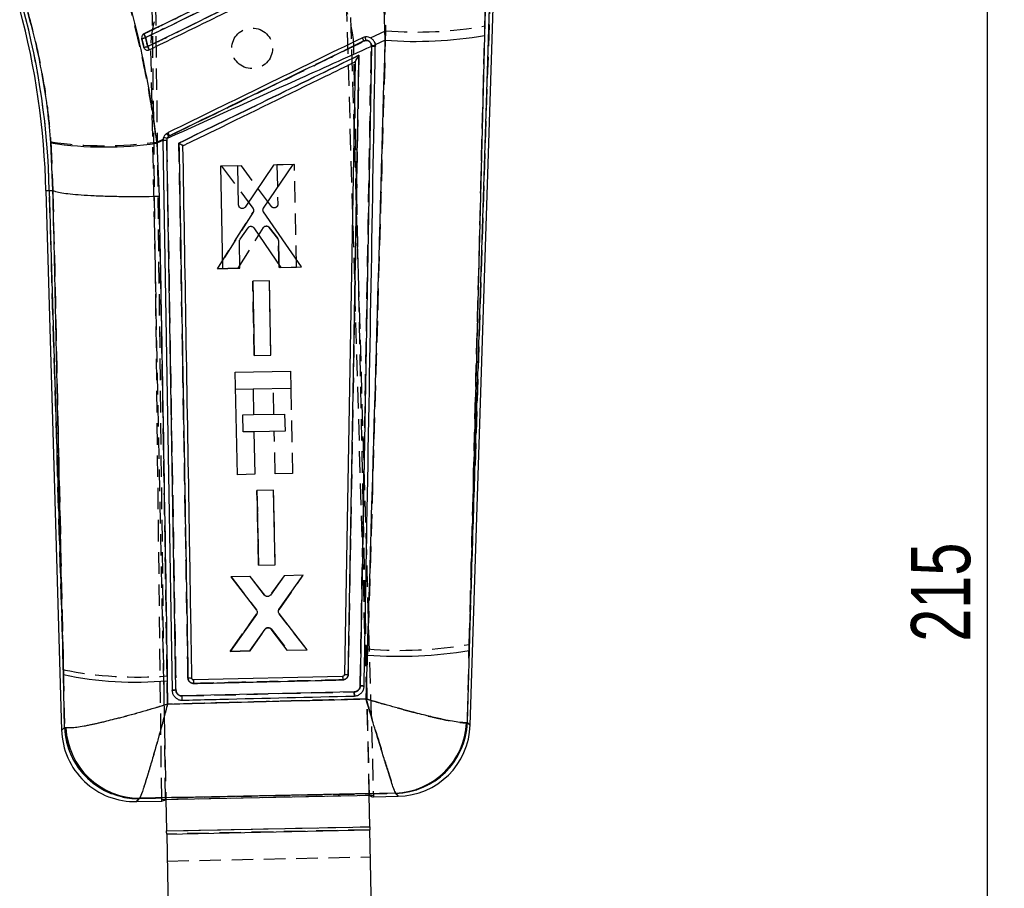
# Model space of a CAD drawing. Extents: x 42 to 497, y 26 to 378.
# Tile 15 of 19: x 202 to 279, y 253 to 322. Entities that reach past the tile are written whole.
import ezdxf

# ---------------------------------------------------------------- set-up
doc = ezdxf.new("R2010")
doc.units = 0
doc.header["$LTSCALE"] = 1.333333
doc.linetypes.add('HIDDEN', pattern=[1.905, 1.27, -0.635])
doc.layers.get('0').update_dxf_attribs({"linetype": 'CONTINUOUS'})
doc.layers.add('FORMATO', color=179, linetype='CONTINUOUS')
doc.styles.add('SLDTEXTSTYLE0', font='TXT', dxfattribs={"width": 0.75})
doc.dimstyles.new('SLDDIMSTYLE0', dxfattribs={"dimtxt": 4.666667, "dimasz": 4.402667, "dimexe": 0, "dimexo": 0.0625, "dimgap": 1.166667, "dimtad": 1, "dimdec": 0, "dimrnd": 1e-09, "dimzin": 12, "dimtxsty": 'SLDTEXTSTYLE0', "dimsah": 1, "dimcen": 0.09, "dimazin": 3, "dimtfac": 1, "dimtdec": 0, "dimtofl": 0, "dimtmove": 0, "dimatfit": 3, "dimtolj": 1, "dimtzin": 12})

# ---------------------------------------------------------------- blocks, each defined once
blk = doc.blocks.new('_D_1')
at = {"layer": 'FORMATO'}
for p, q in [((219.685, 360.949), (279.158, 360.949)), ((277.824, 145.941), (277.824, 360.949)), ((265.867, 145.941), (279.158, 145.941))]:
    blk.add_line(p, q, dxfattribs=at)
for points in [[(277.824, 360.949), (277.147, 356.547), (278.502, 356.547)], [(277.824, 145.941), (278.502, 150.343), (277.147, 150.343)]]:
    blk.add_solid(points, dxfattribs=at)
at = {"layer": 'FORMATO', "insert": (271.809, 272.536), "char_height": 4.6667, "attachment_point": 1, "rotation": 90, "style": 'SLDTEXTSTYLE0'}
blk.add_mtext('215', dxfattribs=at)

msp = doc.modelspace()

# ---------------------------------------------------------------- linework, layer by layer
at = {"color": 7, "linetype": 'HIDDEN'}
for p, q in [((213.103177, 260.123851), (212.015717, 349.856091)), ((212.805232, 260.11773), (211.747207, 349.67613)), ((229.178711, 260.45409), (226.944499, 337.576849)), ((227.237555, 336.945517), (229.476656, 260.460211)), ((230.319748, 323.632469), (230.435463, 320.659755)), ((238.662641, 323.682068), (237.028094, 272.330819)), ((238.250181, 321.037618), (238.322404, 323.689839)), ((229.261112, 320.087997), (230.435463, 320.659755)), ((228.858827, 319.892136), (228.730843, 319.853989)), ((211.429261, 319.277761), (211.395037, 319.364084)), ((211.930983, 319.108529), (213.142677, 260.124663)), ((229.139301, 260.453278), (227.927608, 319.437144)), ((204.072837, 311.89627), (204.239771, 308.087406)), ((212.420516, 311.889058), (212.917414, 312.131023)), ((213.426229, 312.386704), (213.361327, 312.347179)), ((219.079981, 310.027962), (217.513066, 309.995932)), ((217.513066, 309.995932), (219.989997, 306.680402)), ((221.444907, 306.81627), (219.079981, 310.027962)), ((223.253444, 310.113279), (221.880406, 310.085213)), ((221.880406, 310.085213), (221.944336, 306.986337)), ((223.419979, 302.044755), (223.253444, 310.113279)), ((205.057536, 270.333094), (203.952492, 308.080246)), ((204.239771, 308.087406), (204.240304, 308.087161)), ((220.002299, 306.368118), (217.193255, 301.917387)), ((217.193255, 301.917387), (220.002299, 306.368118)), ((218.823569, 301.950736), (220.819349, 305.152034)), ((221.275982, 305.173842), (221.947072, 304.2922)), ((221.947072, 304.2922), (221.275982, 305.173842)), ((222.003227, 304.131193), (222.046837, 302.016666)), ((222.046837, 302.016666), (222.003227, 304.131193)), ((217.193255, 301.917387), (218.823569, 301.950736)), ((218.823569, 301.950736), (217.193255, 301.917387)), ((222.046837, 302.016666), (223.419979, 302.044755)), ((221.28344, 300.970224), (219.970675, 300.943387)), ((219.970675, 300.943387), (220.091667, 295.076078)), ((220.091667, 295.076078), (219.970675, 300.943387)), ((221.404514, 295.102937), (221.28344, 300.970224)), ((220.091667, 295.076078), (221.404514, 295.102937)), ((220.002948, 292.43291), (218.631022, 292.404724)), ((221.641302, 290.456725), (221.600032, 292.465715)), ((222.973172, 292.493885), (223.110987, 285.785196)), ((219.19773, 290.406531), (220.044617, 290.423928)), ((219.225314, 289.063742), (219.19773, 290.406531)), ((220.07221, 289.081139), (219.225314, 289.063742)), ((221.737849, 285.756988), (221.668886, 289.113944)), ((223.110987, 285.785196), (221.737849, 285.756988)), ((221.622333, 284.47373), (220.309569, 284.446886)), ((220.309569, 284.446886), (220.430533, 278.579494)), ((220.430533, 278.579494), (220.309569, 284.446886)), ((221.743392, 278.606361), (221.622333, 284.47373)), ((220.430533, 278.579494), (221.743392, 278.606361)), ((219.751569, 277.684083), (218.275449, 277.653893)), ((218.275449, 277.653893), (220.277578, 275.047874)), ((220.906597, 276.203288), (219.751569, 277.684083)), ((222.442163, 277.739113), (221.350063, 276.213569)), ((222.048218, 275.053358), (223.949226, 277.769936)), ((223.949226, 277.769936), (222.442163, 277.739113)), ((220.283216, 274.719922), (218.185466, 271.782128)), ((218.185466, 271.782128), (220.283216, 274.719922)), ((224.250316, 271.906225), (222.056559, 274.725435)), ((219.781909, 271.814791), (220.984828, 273.533931)), ((221.432287, 273.543862), (222.714551, 271.874798)), ((236.87637, 266.176896), (237.028094, 272.330819)), ((218.185466, 271.782128), (219.781909, 271.814791)), ((219.781909, 271.814791), (218.185466, 271.782128)), ((222.714551, 271.874798), (224.250316, 271.906225)), ((229.022493, 271.970412), (228.900219, 268.039582)), ((205.057536, 270.333094), (205.152095, 265.781781)), ((213.265738, 267.620893), (213.234313, 269.851995)), ((214.421435, 268.267916), (227.969687, 268.592411)), ((236.87637, 266.176896), (236.811498, 266.160847)), ((205.258753, 265.75228), (205.152095, 265.781781)), ((231.212442, 260.608492), (231.230668, 260.594522)), ((211.034687, 260.185117), (211.064691, 260.206802)), ((213.142725, 260.122293), (229.13935, 260.450909)), ((213.193603, 257.645627), (229.190228, 257.974243)), ((229.195362, 257.724298), (213.198737, 257.395683)), ((213.242382, 255.271131), (229.239007, 255.599746))]:
    msp.add_line(p, q, dxfattribs=at)
at = {"color": 7, "linetype": 'CONTINUOUS'}
for p, q in [((230.404323, 319.909779), (230.269542, 323.759517)), ((237.012822, 271.851038), (238.662641, 323.682068)), ((237.09696, 265.971849), (238.933719, 323.675809)), ((238.321629, 323.689906), (238.226793, 320.290452)), ((238.226793, 320.290452), (237.012822, 271.851038)), ((229.315244, 319.481922), (229.314012, 319.419091)), ((230.404323, 319.909779), (229.623337, 319.558313)), ((229.62925, 319.453804), (229.623337, 319.558313)), ((229.628152, 319.390667), (229.62925, 319.453804)), ((211.395022, 319.364106), (211.419476, 319.295784)), ((229.314012, 319.419091), (228.439149, 269.064957)), ((228.035565, 318.214735), (227.189786, 269.948615)), ((228.035565, 318.214735), (228.035583, 318.2158)), ((204.243094, 308.087488), (204.081863, 311.821027)), ((212.904887, 312.019458), (212.4244, 311.802311)), ((212.4244, 311.802311), (212.598123, 307.600004)), ((212.904887, 312.019458), (212.904608, 311.984261)), ((212.904608, 311.984261), (213.626446, 268.709997)), ((213.198567, 312.015129), (213.224029, 312.163664)), ((213.927882, 268.741837), (213.198567, 312.015129)), ((218.800463, 310.021942), (217.427433, 309.993593)), ((217.427433, 309.993593), (217.592398, 301.925039)), ((218.863853, 306.92306), (218.800463, 310.021942)), ((221.600879, 310.079751), (219.369848, 306.773646)), ((220.829109, 306.697642), (223.167787, 310.112102)), ((223.167787, 310.112102), (221.600879, 310.079751)), ((203.681432, 308.073496), (203.952492, 308.080246)), ((203.681432, 308.073496), (204.925914, 265.563322)), ((203.952492, 308.080246), (204.243094, 308.087488)), ((203.952492, 308.080246), (205.068726, 269.950738)), ((204.243627, 308.087243), (204.243094, 308.087488)), ((223.8191, 302.053494), (220.829642, 306.385113)), ((218.971763, 304.231083), (219.606079, 305.13954)), ((220.063221, 305.1365), (222.188791, 302.019862)), ((218.965536, 301.953366), (218.922267, 304.0679)), ((217.592398, 301.925039), (218.965536, 301.953366)), ((222.188791, 302.019862), (223.8191, 302.053494)), ((221.28398, 300.970366), (219.971221, 300.943268)), ((219.971221, 300.943268), (220.091209, 295.075958)), ((221.404052, 295.103034), (221.28398, 300.970366)), ((220.091209, 295.075958), (221.404052, 295.103034)), ((218.603086, 293.764604), (222.945236, 293.853802)), ((218.768839, 285.695998), (218.603086, 293.764604)), ((222.945236, 293.853802), (222.973172, 292.493922)), ((222.973172, 292.493922), (220.004162, 292.432932)), ((220.004162, 292.432932), (220.045433, 290.423943)), ((220.045433, 290.423943), (222.489005, 290.474137)), ((222.489005, 290.474137), (222.516589, 289.131356)), ((222.516589, 289.131356), (220.073017, 289.081162)), ((220.073017, 289.081162), (220.141977, 285.724206)), ((220.141977, 285.724206), (218.768839, 285.695998)), ((221.622857, 284.473864), (220.310096, 284.446774)), ((220.310096, 284.446774), (220.430104, 278.579382)), ((221.742958, 278.606457), (221.622857, 284.473864)), ((220.430104, 278.579382), (221.742958, 278.606457)), ((219.767537, 277.684172), (218.26048, 277.653074)), ((218.26048, 277.653074), (220.27145, 275.016865)), ((220.921368, 276.204763), (219.767537, 277.684172)), ((222.458123, 277.739687), (221.36488, 276.212705)), ((222.040819, 275.084099), (223.934236, 277.770137)), ((223.934236, 277.770137), (222.458123, 277.739687)), ((220.276581, 274.688875), (218.200457, 271.781942)), ((224.265285, 271.907022), (222.048655, 274.756191)), ((219.736217, 271.813614), (220.948853, 273.533938)), ((221.396342, 273.54238), (222.668849, 271.874098)), ((218.200457, 271.781942), (219.736217, 271.813614)), ((222.668849, 271.874098), (224.265285, 271.907022)), ((228.896815, 268.040279), (229.003694, 271.488583)), ((237.012822, 271.851038), (236.873277, 266.179772)), ((205.155138, 265.78472), (205.068726, 269.950738)), ((227.189783, 269.948615), (227.189794, 269.949099)), ((213.241393, 269.468641), (213.267509, 267.623426)), ((215.184726, 269.646426), (215.182888, 269.666364)), ((227.055797, 269.815018), (215.322653, 269.531084)), ((213.626454, 268.709672), (213.628119, 268.670691)), ((227.969432, 268.592486), (214.421109, 268.267931)), ((236.873277, 266.179772), (236.807681, 266.163634)), ((205.155138, 265.78472), (205.262095, 265.755357)), ((231.227828, 260.597648), (231.209398, 260.611782)), ((210.827761, 259.948341), (212.808136, 259.989021)), ((211.067559, 260.210106), (211.03747, 260.188302)), ((212.805232, 260.11773), (229.476656, 260.460211)), ((213.103205, 260.121481), (213.103177, 260.123851)), ((213.103205, 260.121481), (213.142725, 260.122293)), ((213.142677, 260.124663), (213.193603, 257.645627)), ((229.190228, 257.974243), (229.139301, 260.453278)), ((229.13935, 260.450909), (229.178779, 260.451717)), ((229.178779, 260.451717), (229.178711, 260.45409)), ((229.479039, 260.331491), (231.433214, 260.371635)), ((213.193603, 257.645627), (229.190228, 257.974243)), ((213.198737, 257.395683), (229.195362, 257.724298)), ((229.481611, 243.790058), (229.195362, 257.724298)), ((213.198737, 257.395683), (213.484986, 243.461443))]:
    msp.add_line(p, q, dxfattribs=at)
at = {"color": 8, "linetype": 'CONTINUOUS', "flags": 128}
for points in [[(236.873277, 266.179772), (237.071748, 265.995284), (237.09696, 265.971849)], [(204.925914, 265.563322), (204.951737, 265.588263), (205.155138, 265.78472)], [(231.433214, 260.371635), (231.410064, 260.397108), (231.227828, 260.597648)], [(211.03747, 260.188302), (210.851385, 259.975372), (210.827761, 259.948341)]]:
    msp.add_lwpolyline(points, dxfattribs=at)
at = {"color": 7, "linetype": 'HIDDEN', "flags": 128}
for points in [[(237.09696, 265.971849), (237.07278, 265.994327), (236.87637, 266.176896)], [(205.152095, 265.781781), (204.95072, 265.587283), (204.925914, 265.563322)], [(231.230668, 260.594522), (231.411012, 260.396065), (231.433214, 260.371635)], [(210.827761, 259.948341), (210.850457, 259.97431), (211.034687, 260.185117)]]:
    msp.add_lwpolyline(points, dxfattribs=at)
at = {"color": 7, "linetype": 'CONTINUOUS', "flags": 128}
for points in [[(212.806752, 259.988995), (212.806581, 260.003568), (212.806074, 260.046484), (212.805232, 260.11773)], [(229.476656, 260.460211), (229.478741, 260.388987), (229.479997, 260.346087), (229.480423, 260.331521)], [(213.198737, 257.395683), (213.198144, 257.424531), (213.197533, 257.454326), (213.196904, 257.484944), (213.196261, 257.516248), (213.195605, 257.548103), (213.194942, 257.580379), (213.194274, 257.612934), (213.193603, 257.645627)], [(229.190228, 257.974243), (229.190899, 257.941549), (229.191568, 257.908994), (229.192231, 257.876718), (229.192886, 257.844863), (229.193528, 257.81356), (229.194157, 257.782941), (229.19477, 257.753147), (229.195362, 257.724298)]]:
    msp.add_lwpolyline(points, dxfattribs=at)
at = {"color": 7, "linetype": 'HIDDEN'}
msp.add_circle((219.929295, 319.27284), 1.6, dxfattribs=at)
for centre, radius, start, end in [((219.929295, 319.27284), 8, 1.17684969, 181.17684969), ((144.329192, 306.853934), 59.635908, 1.17827511, 15.17684969), ((232.912985, 350.419614), 29.862808, 265.24107455, 280.29543795), ((174.514038, 302.141924), 41.159572, 25.89598503, 26.34546868), ((211.165609, 321.421746), 1.356726, 272.92936025, 286.04995495), ((215.221346, 313.333907), 15.000599, 25.76333024, 26.82748623), ((231.708509, 320.312666), 2.880544, 182.83209045, 188.39460004), ((229.371726, 318.353612), 1.129949, 76.82652372, 92.88325263), ((211.243793, 321.074083), 1.716675, 275.05445386, 285.37961769), ((186.886449, 307.235772), 27.642264, 25.55096477, 26.15124232), ((210.902321, 310.592073), 3.02111, 35.51720928, 40.78359692), ((202.066986, 306.915598), 12.608148, 25.71749512, 26.97530281), ((208.272885, 342.227047), 30.620197, 262.11611656, 277.78487955), ((213.141759, 311.139104), 0.8778, 86.303441, 105.67409718), ((221.055836, 305.002129), 0.279997, 111.98105989, 147.6294645), ((221.728086, 304.125527), 0.275201, 1.17970769, 37.2753448), ((221.213409, 273.370284), 0.28112, 105.85641729, 144.40064769), ((231.626998, 303.210498), 31.348468, 265.23423748, 279.92111871), ((210.860632, 299.235797), 29.479521, 258.64707894, 274.61843586), ((237.538562, 269.854367), 10.482839, 180.21506857, 181.75057656), ((230.992536, 266.4295), 5.82516, 272.16348994, 357.35661785), ((231.070889, 266.402175), 5.809851, 271.5759137, 357.7777744), ((210.959081, 265.995545), 5.81092, 182.10819397, 270.74549988), ((211.082884, 266.037904), 5.83113, 182.80761693, 269.82123543)]:
    msp.add_arc(centre, radius, start, end, dxfattribs=at)
at = {"color": 7, "linetype": 'CONTINUOUS'}
for centre, radius, start, end in [((144.329192, 306.853934), 59.364769, 1.17783682, 15.17684969), ((144.329192, 306.853934), 59.635908, 1.17827511, 15.17684969), ((268.861507, 348.167032), 63.816733, 205.78432576, 206.07499714), ((232.783423, 351.584074), 31.763518, 265.70450038, 279.86758507), ((211.185511, 321.330875), 1.265018, 272.2385806, 286.27714479), ((216.109822, 313.76518), 14.013123, 25.73902115, 26.89339525), ((229.371855, 318.346763), 1.13657, 76.91088467, 92.85499893), ((211.273748, 320.939804), 1.580357, 274.40109272, 285.59276195), ((285.927, 355.551233), 82.556055, 205.95632795, 206.15668497), ((229.370913, 318.297809), 1.122725, 76.75467562, 92.90504922), ((203.260391, 307.497548), 11.28063, 25.68107789, 27.09060346), ((208.316772, 340.17916), 28.672603, 261.50640925, 278.23651356), ((213.141865, 311.13997), 0.876994, 86.29294048, 105.6960426), ((212.792641, 311.200792), 1.055091, 65.86652946, 81.46710626), ((231.510906, 304.756557), 33.362318, 265.69010063, 279.49224369), ((210.761948, 296.95017), 27.593153, 258.09278957, 275.15539545), ((234.287837, 269.799373), 7.232057, 179.87604822, 182.10118887), ((230.988217, 266.43329), 5.825709, 272.17583474, 357.34698425), ((231.067474, 266.40563), 5.810195, 271.5814981, 357.77219671), ((231.314389, 266.155913), 5.7855, 270.80567194, 358.47632008), ((210.708936, 265.732619), 5.7855, 181.34972509, 271.43915721), ((210.962441, 265.999075), 5.811258, 182.1139042, 270.73976689), ((211.086749, 266.041766), 5.831691, 182.81506747, 269.81146616)]:
    msp.add_arc(centre, radius, start, end, dxfattribs=at)
for centre, major_axis, start_param, end_param in [((211.966394, 331.239763), (-0.838687, 71.250791), 3.141928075, 3.201772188), ((227.393928, 331.556688), (-2.088165, 71.225123), 3.08141312, 3.141257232)]:
    msp.add_ellipse(centre, major_axis=major_axis, ratio=0.069924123, start_param=start_param, end_param=end_param, dxfattribs=at)
for points, knots in [([(228.854866, 328.923276), (228.675652, 328.835853), (227.766643, 328.392428), (223.938473, 326.524947), (218.298898, 323.773862), (213.389114, 321.378778), (211.398509, 320.407724)], [0, 0, 0, 0, 0.030799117, 0.156219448, 0.657900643, 1, 1, 1, 1]), ([(211.540075, 320.116563), (214.470351, 321.545054), (219.419943, 323.957949), (225.239364, 326.794959), (228.128522, 328.203452), (228.998381, 328.627517)], [0, 0, 0, 0, 0.503530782, 0.850524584, 1, 1, 1, 1]), ([(229.155247, 327.927789), (226.223823, 326.498689), (221.272365, 324.084803), (215.453451, 321.248098), (212.565973, 319.840474), (211.698545, 319.417609)], [0, 0, 0, 0, 0.503778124, 0.850929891, 1, 1, 1, 1]), ([(211.825354, 319.158261), (213.326385, 319.890531), (216.328447, 321.35507), (222.146645, 324.193475), (226.463805, 326.299621), (229.27994, 327.673485)], [0, 0, 0, 0, 0.2579883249, 0.5159767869, 1, 1, 1, 1]), ([(209.541593, 325.379541), (209.856194, 324.289792), (210.485401, 322.110278), (211.27156, 318.732698), (211.941365, 315.292055), (212.263386, 312.965575), (212.4244, 311.802311)], [0, 0, 0, 0, 0.24688728, 0.493777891, 0.746883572, 1, 1, 1, 1]), ([(204.081863, 311.821027), (204.006763, 312.669898), (203.856568, 314.367575), (203.467138, 316.932758), (202.962006, 319.499355), (202.516855, 321.179613), (202.294283, 322.019731)], [0, 0, 0, 0, 0.246010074, 0.492000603, 0.746003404, 1, 1, 1, 1]), ([(211.398509, 320.407724), (211.370766, 320.390854), (211.31366, 320.356129), (211.254187, 320.271846), (211.223877, 320.172806), (211.227015, 320.102104), (211.234688, 320.067873), (211.234924, 320.066823)], [0, 0, 0, 0, 0.237604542, 0.489081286, 0.740559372, 0.992041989, 1, 1, 1, 1]), ([(211.234924, 320.066823), (211.27899, 319.873392), (211.332341, 319.639206), (211.38573, 319.404884), (211.395022, 319.364106)], [0, 0, 0, 0, 0.825972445, 1, 1, 1, 1]), ([(211.698545, 319.417609), (211.676035, 319.516893), (211.623196, 319.74995), (211.570387, 319.982869), (211.540075, 320.116563)], [0, 0, 0, 0, 0.426011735, 1, 1, 1, 1]), ([(228.607422, 320.103762), (226.056759, 318.858895), (220.955434, 316.369158), (215.854075, 313.879542), (213.303395, 312.634734)], [0, 0, 0, 0, 0.499999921, 1, 1, 1, 1]), ([(213.426722, 312.386138), (215.977709, 313.630194), (221.079685, 316.118307), (226.181617, 318.606566), (228.732584, 319.850696)], [0, 0, 0, 0, 0.499999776, 1, 1, 1, 1]), ([(229.56491, 319.761364), (229.560862, 319.769903), (229.522647, 319.850517), (229.419119, 319.988873), (229.217135, 320.125387), (228.981837, 320.186055), (228.769887, 320.171231), (228.651824, 320.122202), (228.607422, 320.103762)], [0, 0, 0, 0, 0.025175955, 0.237674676, 0.449923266, 0.661600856, 0.872731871, 1, 1, 1, 1]), ([(228.732584, 319.850696), (228.777352, 319.867173), (228.865211, 319.89951), (229.006775, 319.888228), (229.13454, 319.83475), (229.23642, 319.741075), (229.304391, 319.618796), (229.311626, 319.527552), (229.315244, 319.481922)], [0, 0, 0, 0, 0.1719486, 0.337453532, 0.503121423, 0.668816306, 0.834380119, 1, 1, 1, 1]), ([(229.003694, 271.488583), (229.028792, 272.309287), (229.522386, 288.450054), (229.974858, 304.590254), (230.404323, 319.909779)], [0, 0, 0, 0, 0.050846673, 1, 1, 1, 1]), ([(229.623337, 319.558313), (229.617915, 319.590779), (229.606246, 319.660661), (229.579324, 319.726247), (229.56491, 319.761364)], [0, 0, 0, 0, 0.46457925, 1, 1, 1, 1]), ([(211.419476, 319.295784), (211.43781, 319.266648), (211.474478, 319.208373), (211.562349, 319.150206), (211.662362, 319.123196), (211.754171, 319.128908), (211.805568, 319.150102), (211.825354, 319.158261)], [0, 0, 0, 0, 0.2163392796, 0.4326917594, 0.6488897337, 0.8648362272, 1, 1, 1, 1]), ([(229.314012, 319.419091), (227.317409, 318.520173), (221.952663, 316.104834), (216.590531, 313.683714), (213.224029, 312.163664)], [0, 0, 0, 0, 0.372170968, 1, 1, 1, 1]), ([(228.338733, 318.72913), (225.930499, 317.554058), (221.206064, 315.24882), (216.481571, 312.943739), (214.165341, 311.81365)], [0, 0, 0, 0, 0.509739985, 1, 1, 1, 1]), ([(227.491644, 269.966839), (227.631844, 278.003663), (227.915403, 294.258491), (228.196578, 310.511863), (228.338733, 318.72913)], [0, 0, 0, 0, 0.494426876, 1, 1, 1, 1]), ([(228.035583, 318.2158), (228.036829, 318.220297), (228.039649, 318.230481), (228.064566, 318.278634), (228.120658, 318.377181), (228.215653, 318.534178), (228.295747, 318.661736), (228.338066, 318.728085), (228.338733, 318.72913)], [0, 0, 0, 0, 0.084205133, 0.190693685, 0.3587691, 0.662834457, 0.99468708, 1, 1, 1, 1]), ([(228.745942, 269.036641), (228.74952, 269.239019), (228.767406, 270.250914), (228.84249, 274.500834), (229.134925, 291.08409), (229.409745, 306.856175), (229.628152, 319.390667)], [0, 0, 0, 0, 0.012056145, 0.060281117, 0.253180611, 1, 1, 1, 1]), ([(214.483218, 311.600765), (214.579178, 311.647594), (215.404864, 312.050537), (219.149442, 313.877963), (223.570934, 316.035784), (227.262686, 317.837533), (228.035565, 318.214735)], [0, 0, 0, 0, 0.021241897, 0.182775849, 0.828911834, 1, 1, 1, 1]), ([(213.303395, 312.634734), (213.235166, 312.592744), (213.098713, 312.508767), (212.961948, 312.306316), (212.911325, 312.13408), (212.905885, 312.03722), (212.904887, 312.019458)], [0, 0, 0, 0, 0.3099389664, 0.6198582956, 0.930290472, 1, 1, 1, 1]), ([(213.224029, 312.163664), (213.228506, 312.174614), (213.250052, 312.227318), (213.310072, 312.314408), (213.38782, 312.362217), (213.426722, 312.386138)], [0, 0, 0, 0, 0.115848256, 0.557604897, 1, 1, 1, 1]), ([(214.165341, 311.81365), (214.16639, 311.81301), (214.173347, 311.808759), (214.215848, 311.782799), (214.28825, 311.737563), (214.373114, 311.682533), (214.434594, 311.640653), (214.473642, 311.611839), (214.480166, 311.604294), (214.483218, 311.600765)], [0, 0, 0, 0, 0.007098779, 0.047100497, 0.287224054, 0.494908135, 0.676268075, 0.848549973, 1, 1, 1, 1]), ([(214.165341, 311.81365), (214.284774, 304.750945), (214.522248, 290.707731), (214.758042, 276.666602), (214.875249, 269.687129)], [0, 0, 0, 0, 0.502926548, 1, 1, 1, 1]), ([(215.182888, 269.666364), (215.180939, 269.784195), (215.165618, 270.710839), (215.096746, 274.872787), (214.866918, 288.732269), (214.647922, 301.784425), (214.483218, 311.600765)], [0, 0, 0, 0, 0.008430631, 0.066300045, 0.297777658, 1, 1, 1, 1]), ([(212.598123, 307.600004), (212.530782, 307.59868), (212.084952, 307.589911), (211.18135, 307.579001), (209.91543, 307.580771), (208.64076, 307.602562), (207.4729, 307.644277), (206.440399, 307.703998), (205.577322, 307.78067), (204.906488, 307.871625), (204.433902, 307.97428), (204.307052, 308.049588), (204.243627, 308.087243)], [0, 0, 0, 0, 0.016456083, 0.108947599, 0.220330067, 0.331712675, 0.44309429, 0.554475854, 0.665856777, 0.77723785, 0.888618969, 1, 1, 1, 1]), ([(205.068726, 269.950738), (204.939499, 275.950914), (204.665741, 288.661876), (204.38948, 301.375207), (204.243627, 308.087243)], [0, 0, 0, 0, 0.472047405, 1, 1, 1, 1]), ([(212.598123, 307.600004), (212.721459, 300.895606), (212.955299, 288.184281), (213.149582, 275.47473), (213.241393, 269.468641)], [0, 0, 0, 0, 0.527435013, 1, 1, 1, 1]), ([(219.069543, 306.661343), (219.040231, 306.672295), (218.981614, 306.694196), (218.914314, 306.761569), (218.87246, 306.840717), (218.866532, 306.897427), (218.863853, 306.92306)], [0, 0, 0, 0, 0.2609646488, 0.5218820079, 0.7838956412, 1, 1, 1, 1]), ([(219.369848, 306.773646), (219.349876, 306.74958), (219.30993, 306.701445), (219.224232, 306.659885), (219.140753, 306.647258), (219.089955, 306.657305), (219.069543, 306.661343)], [0, 0, 0, 0, 0.272823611, 0.545685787, 0.817442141, 1, 1, 1, 1]), ([(220.829642, 306.385113), (220.814506, 306.412541), (220.784235, 306.467396), (220.777031, 306.562655), (220.795268, 306.641498), (220.82025, 306.682944), (220.829109, 306.697642)], [0, 0, 0, 0, 0.281512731, 0.563014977, 0.845032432, 1, 1, 1, 1]), ([(219.606079, 305.13954), (219.62682, 305.163353), (219.668305, 305.210983), (219.755777, 305.250835), (219.845824, 305.26241), (219.901633, 305.247539), (219.927144, 305.240741)], [0, 0, 0, 0, 0.260745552, 0.521533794, 0.781297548, 1, 1, 1, 1]), ([(219.927144, 305.240741), (219.956151, 305.227443), (220.009623, 305.202931), (220.046397, 305.157358), (220.063223, 305.136507)], [0, 0, 0, 0, 0.542466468, 1, 1, 1, 1]), ([(218.922267, 304.0679), (218.924349, 304.09917), (218.928234, 304.157497), (218.957969, 304.207764), (218.971763, 304.231083)], [0, 0, 0, 0, 0.536111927, 1, 1, 1, 1]), ([(221.09806, 276.102168), (221.067328, 276.110107), (221.005869, 276.125985), (220.949807, 276.170731), (220.925525, 276.199788), (220.921368, 276.204763)], [0, 0, 0, 0, 0.453228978, 0.906390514, 1, 1, 1, 1]), ([(221.364876, 276.212705), (221.34353, 276.189264), (221.30042, 276.141924), (221.210716, 276.103317), (221.140514, 276.096776), (221.10366, 276.101457), (221.09806, 276.102168)], [0, 0, 0, 0, 0.312391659, 0.630866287, 0.943914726, 1, 1, 1, 1]), ([(220.271448, 275.016857), (220.287887, 274.990156), (220.320766, 274.936754), (220.33247, 274.84196), (220.317065, 274.7559), (220.288725, 274.708978), (220.276583, 274.688875)], [0, 0, 0, 0, 0.266360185, 0.532716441, 0.799798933, 1, 1, 1, 1]), ([(222.048655, 274.756191), (222.031992, 274.782655), (221.998667, 274.83558), (221.986041, 274.929993), (222.000575, 275.016337), (222.028678, 275.063654), (222.040821, 275.084099)], [0, 0, 0, 0, 0.265557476, 0.531082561, 0.797385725, 1, 1, 1, 1]), ([(220.948853, 273.533938), (220.969704, 273.557682), (221.011411, 273.605175), (221.099215, 273.644764), (221.178567, 273.654285), (221.224811, 273.645711), (221.240314, 273.642836)], [0, 0, 0, 0, 0.285858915, 0.571776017, 0.856440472, 1, 1, 1, 1]), ([(221.240314, 273.642836), (221.270659, 273.632678), (221.331241, 273.6124), (221.374668, 273.565692), (221.396342, 273.54238)], [0, 0, 0, 0, 0.5009016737, 1, 1, 1, 1]), ([(227.189786, 269.948615), (227.187939, 269.933533), (227.184217, 269.903133), (227.159914, 269.862838), (227.124492, 269.832491), (227.087448, 269.817576), (227.06393, 269.815675), (227.055797, 269.815018)], [0, 0, 0, 0, 0.217750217, 0.438921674, 0.660437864, 0.882575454, 1, 1, 1, 1]), ([(227.060642, 269.534213), (227.112283, 269.540783), (227.211695, 269.553429), (227.341554, 269.633778), (227.437409, 269.746901), (227.484317, 269.865871), (227.48977, 269.941017), (227.491644, 269.966839)], [0, 0, 0, 0, 0.2299569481, 0.4426879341, 0.6633930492, 0.8843356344, 1, 1, 1, 1]), ([(227.189794, 269.949099), (227.194375, 269.95204), (227.203536, 269.957922), (227.273237, 269.96432), (227.372857, 269.967904), (227.452049, 269.967194), (227.491644, 269.966839)], [0, 0, 0, 0, 0.249998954, 0.500000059, 0.749999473, 1, 1, 1, 1]), ([(214.875249, 269.687129), (214.915414, 269.687453), (214.995744, 269.6881), (215.097496, 269.683738), (215.168035, 269.676288), (215.17799, 269.669636), (215.182888, 269.666364)], [0, 0, 0, 0, 0.251989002, 0.503979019, 0.755967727, 1, 1, 1, 1]), ([(214.875249, 269.687129), (214.87781, 269.65595), (214.884436, 269.575264), (214.938069, 269.452752), (215.039256, 269.341537), (215.174025, 269.26564), (215.275435, 269.257316), (215.326945, 269.253088)], [0, 0, 0, 0, 0.135293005, 0.350110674, 0.564591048, 0.778841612, 1, 1, 1, 1]), ([(215.322653, 269.531099), (215.307003, 269.5325), (215.275701, 269.535303), (215.233893, 269.558843), (215.20215, 269.593687), (215.1886, 269.625585), (215.185253, 269.643594), (215.184726, 269.646426)], [0, 0, 0, 0, 0.2392492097, 0.4785229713, 0.717383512, 0.9555548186, 1, 1, 1, 1]), ([(215.326945, 269.253088), (215.326104, 269.290268), (215.324423, 269.364629), (215.322791, 269.455707), (215.32204, 269.518837), (215.322449, 269.527002), (215.322653, 269.531084)], [0, 0, 0, 0, 0.2499988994, 0.5000025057, 0.7499987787, 1, 1, 1, 1]), ([(215.326945, 269.253088), (215.52988, 269.257946), (216.544557, 269.282234), (220.455774, 269.375881), (224.164083, 269.464777), (227.060642, 269.534213)], [0, 0, 0, 0, 0.051885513, 0.259427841, 1, 1, 1, 1]), ([(228.439156, 269.064957), (228.436018, 269.028712), (228.428216, 268.93859), (228.366896, 268.803933), (228.255073, 268.684332), (228.11585, 268.608733), (228.01567, 268.597609), (227.969432, 268.592475)], [0, 0, 0, 0, 0.148694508, 0.369715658, 0.590402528, 0.810949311, 1, 1, 1, 1]), ([(228.745945, 269.036365), (228.741175, 269.039425), (228.731488, 269.045639), (228.661197, 269.054638), (228.559638, 269.061983), (228.479322, 269.064202), (228.439164, 269.065311)], [0, 0, 0, 0, 0.244327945, 0.496218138, 0.748109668, 1, 1, 1, 1]), ([(213.927878, 268.742127), (213.888247, 268.740967), (213.808983, 268.738647), (213.709391, 268.73059), (213.639859, 268.720455), (213.630922, 268.713289), (213.626454, 268.709706)], [0, 0, 0, 0, 0.2499994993, 0.5000014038, 0.7500010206, 1, 1, 1, 1]), ([(213.628119, 268.670691), (213.642805, 268.582984), (213.672177, 268.407576), (213.824002, 268.181557), (214.035965, 268.01763), (214.251634, 267.943525), (214.385717, 267.939491), (214.431426, 267.938116)], [0, 0, 0, 0, 0.221585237, 0.44315539, 0.664557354, 0.88564876, 1, 1, 1, 1]), ([(214.421109, 268.267939), (214.383523, 268.269778), (214.29158, 268.274278), (214.153158, 268.331947), (214.029252, 268.440521), (213.945878, 268.583228), (213.933793, 268.68975), (213.927884, 268.741837)], [0, 0, 0, 0, 0.14830707, 0.362794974, 0.5777571, 0.79353544, 1, 1, 1, 1]), ([(227.980015, 268.265689), (227.979876, 268.267186), (227.979508, 268.27113), (227.978665, 268.288305), (227.97746, 268.319182), (227.97604, 268.360822), (227.974464, 268.411219), (227.972794, 268.468287), (227.971083, 268.529685), (227.969982, 268.571553), (227.969432, 268.592486)], [0, 0, 0, 0, 0.080449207, 0.211812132, 0.343174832, 0.474539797, 0.605904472, 0.737266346, 0.868635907, 1, 1, 1, 1]), ([(227.979979, 268.265681), (228.068185, 268.276744), (228.24458, 268.298867), (228.476601, 268.440502), (228.649317, 268.644376), (228.732928, 268.856318), (228.742611, 268.990254), (228.745945, 269.036365)], [0, 0, 0, 0, 0.220959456, 0.441877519, 0.662785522, 0.883902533, 1, 1, 1, 1]), ([(213.267509, 267.623426), (213.261597, 267.621592), (212.604637, 267.417761), (211.324121, 267.035056), (209.651413, 266.573739), (208.274197, 266.227126), (207.025804, 265.94712), (205.861541, 265.737999), (205.467672, 265.749404), (205.262095, 265.755357)], [0, 0, 0, 0, 0.001605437, 0.178402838, 0.346054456, 0.479146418, 0.612207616, 0.79759512, 1, 1, 1, 1]), ([(213.267509, 267.623426), (213.265918, 267.617464), (213.089166, 266.954991), (212.743572, 265.679339), (212.289279, 264.054435), (211.91273, 262.752165), (211.568816, 261.608294), (211.244125, 260.597152), (211.128111, 260.342839), (211.067559, 260.210106)], [0, 0, 0, 0, 0.0016055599, 0.1784082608, 0.3460596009, 0.4791538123, 0.612217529, 0.7976050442, 1, 1, 1, 1]), ([(213.267509, 267.623426), (215.859482, 267.694104), (221.06915, 267.83616), (226.279019, 267.972016), (228.896815, 268.040279)], [0, 0, 0, 0, 0.497531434, 1, 1, 1, 1]), ([(214.431469, 267.938116), (214.431311, 267.939592), (214.43087, 267.943715), (214.429957, 267.960725), (214.428692, 267.992011), (214.427267, 268.034154), (214.425738, 268.085129), (214.424159, 268.142782), (214.422584, 268.204731), (214.4216, 268.246869), (214.421109, 268.267939)], [0, 0, 0, 0, 0.073776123, 0.206095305, 0.338412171, 0.47072866, 0.60304641, 0.735368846, 0.867682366, 1, 1, 1, 1]), ([(214.431426, 267.938109), (214.607187, 267.94241), (215.594686, 267.966573), (220.110827, 268.076836), (224.451279, 268.181003), (227.979979, 268.265689)], [0, 0, 0, 0, 0.038918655, 0.218660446, 1, 1, 1, 1]), ([(231.209398, 260.611782), (231.158174, 260.743347), (231.054219, 261.01035), (230.70393, 262.098284), (230.323366, 263.31739), (229.930979, 264.595233), (229.453979, 266.1709), (229.087275, 267.398603), (228.898572, 268.034358), (228.896815, 268.040279)], [0, 0, 0, 0, 0.202940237, 0.411851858, 0.539872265, 0.667917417, 0.829014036, 0.998407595, 1, 1, 1, 1]), ([(236.807681, 266.163634), (236.622644, 266.162505), (236.247123, 266.160212), (235.037862, 266.396391), (233.735015, 266.70092), (232.397851, 267.041844), (230.779003, 267.485078), (229.539345, 267.847011), (228.902743, 268.038495), (228.896815, 268.040279)], [0, 0, 0, 0, 0.2029404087, 0.4118524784, 0.5398732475, 0.66791867, 0.8290151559, 0.9984075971, 1, 1, 1, 1]), ([(231.209398, 260.611782), (227.854791, 260.544579), (221.140808, 260.410079), (214.426898, 260.276795), (211.067559, 260.210106)], [0, 0, 0, 0, 0.4996448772, 1, 1, 1, 1])]:
    msp.add_open_spline(points, degree=3, knots=knots, dxfattribs=at)
at = {"color": 7, "linetype": 'HIDDEN'}
for points, knots in [([(211.398551, 320.407821), (211.580419, 320.496542), (212.492076, 320.941282), (216.322889, 322.810095), (221.959775, 325.559978), (226.866858, 327.953874), (228.854793, 328.923678)], [0, 0, 0, 0, 0.031255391, 0.156675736, 0.65835636, 1, 1, 1, 1]), ([(228.997652, 328.632032), (228.815197, 328.543043), (227.902924, 328.098094), (224.071378, 326.229307), (219.327075, 323.915391), (214.420352, 321.52233), (212.432931, 320.553047), (211.54071, 320.117904)], [0, 0, 0, 0, 0.031355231, 0.15677629, 0.658460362, 0.846671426, 1, 1, 1, 1]), ([(211.699078, 319.418883), (211.881535, 319.507867), (212.793818, 319.952791), (216.625402, 321.821486), (221.368037, 324.134554), (226.274191, 326.527427), (228.261058, 327.496498), (229.154413, 327.932222)], [0, 0, 0, 0, 0.031358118, 0.15679066, 0.658520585, 0.846460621, 1, 1, 1, 1]), ([(212.420516, 311.889058), (212.25591, 313.038045), (211.926704, 315.335971), (211.238307, 318.790624), (210.417147, 322.238732), (209.746919, 324.498061), (209.411809, 325.627712)], [0, 0, 0, 0, 0.246889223, 0.493767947, 0.746886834, 1, 1, 1, 1]), ([(202.231206, 322.244717), (202.453369, 321.420451), (202.897702, 319.771897), (203.418833, 317.198357), (203.831345, 314.567216), (203.992337, 312.786614), (204.072837, 311.89627)], [0, 0, 0, 0, 0.245832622, 0.491672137, 0.745823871, 1, 1, 1, 1]), ([(237.028094, 272.330819), (237.14861, 277.121974), (237.557019, 293.358441), (237.963586, 309.593382), (238.250181, 321.037618)], [0, 0, 0, 0, 0.295086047, 1, 1, 1, 1]), ([(230.435463, 320.659755), (230.114817, 309.218826), (229.659963, 292.989236), (229.16773, 276.759203), (229.022493, 271.970412)], [0, 0, 0, 0, 0.704942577, 1, 1, 1, 1]), ([(211.395037, 319.364084), (211.350381, 319.560099), (211.297006, 319.794389), (211.243659, 320.02854), (211.234944, 320.066793)], [0, 0, 0, 0, 0.836633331, 1, 1, 1, 1]), ([(211.54071, 320.117904), (211.571083, 319.983844), (211.623859, 319.750897), (211.676663, 319.517824), (211.699078, 319.418883)], [0, 0, 0, 0, 0.575492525, 1, 1, 1, 1]), ([(213.361327, 312.347179), (217.501209, 314.362693), (222.667031, 316.877688), (227.832882, 319.39266), (228.858827, 319.892136)], [0, 0, 0, 0, 0.801398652, 1, 1, 1, 1]), ([(228.730843, 319.853989), (226.180089, 318.609397), (221.078584, 316.120216), (215.977013, 313.631208), (213.426229, 312.386704)], [0, 0, 0, 0, 0.500000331, 1, 1, 1, 1]), ([(228.439127, 269.065032), (228.585736, 277.468366), (228.878951, 294.274971), (229.169576, 311.079765), (229.314888, 319.482131)], [0, 0, 0, 0, 0.5000018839, 1, 1, 1, 1]), ([(229.314888, 319.482131), (229.310538, 319.531401), (229.30214, 319.626513), (229.229115, 319.750678), (229.12544, 319.841335), (228.996221, 319.895639), (228.904626, 319.893304), (228.858827, 319.892136)], [0, 0, 0, 0, 0.212411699, 0.410045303, 0.607019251, 0.803504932, 1, 1, 1, 1]), ([(229.560954, 319.769842), (229.589091, 319.694312), (229.627397, 319.591487), (229.628854, 319.482703), (229.629241, 319.453826)], [0, 0, 0, 0, 0.734548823, 1, 1, 1, 1]), ([(214.165129, 311.813591), (216.481433, 312.94371), (221.205925, 315.248779), (225.930361, 317.553999), (228.33852, 318.729026)], [0, 0, 0, 0, 0.490275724, 1, 1, 1, 1]), ([(228.33852, 318.729026), (228.196397, 310.511776), (227.915281, 294.258371), (227.631785, 278.003591), (227.491616, 269.966757)], [0, 0, 0, 0, 0.505570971, 1, 1, 1, 1]), ([(228.33852, 318.729026), (228.337853, 318.727981), (228.295745, 318.661962), (228.215779, 318.53461), (228.120849, 318.377681), (228.064624, 318.278866), (228.039658, 318.230579), (228.036831, 318.220347), (228.035583, 318.21583)], [0, 0, 0, 0, 0.005314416, 0.335579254, 0.640504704, 0.809009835, 0.91569396, 1, 1, 1, 1]), ([(213.361327, 312.347179), (213.333886, 312.322961), (213.272145, 312.26847), (213.209755, 312.151937), (213.202154, 312.060696), (213.198353, 312.015077)], [0, 0, 0, 0, 0.285720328, 0.642874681, 1, 1, 1, 1]), ([(213.198353, 312.015077), (213.320359, 304.802113), (213.564368, 290.376397), (213.80668, 275.953448), (213.927834, 268.742079)], [0, 0, 0, 0, 0.500007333, 1, 1, 1, 1]), ([(214.165129, 311.813591), (214.166178, 311.812953), (214.173246, 311.808652), (214.215812, 311.782592), (214.288315, 311.737352), (214.373146, 311.682363), (214.43461, 311.640529), (214.473611, 311.611793), (214.480154, 311.604277), (214.483211, 311.600765)], [0, 0, 0, 0, 0.007091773, 0.047797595, 0.287837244, 0.495432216, 0.676738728, 0.848986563, 1, 1, 1, 1]), ([(214.875203, 269.687099), (214.757964, 276.666554), (214.522106, 290.70764), (214.284585, 304.750877), (214.165129, 311.813591)], [0, 0, 0, 0, 0.497073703, 1, 1, 1, 1]), ([(204.240304, 308.087161), (204.388504, 301.270586), (204.662135, 288.68474), (204.933256, 276.101274), (205.057536, 270.333094)], [0, 0, 0, 0, 0.541606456, 1, 1, 1, 1]), ([(213.234313, 269.851995), (213.146555, 275.62598), (212.95532, 288.208115), (212.724865, 300.792045), (212.600166, 307.601167)], [0, 0, 0, 0, 0.458903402, 1, 1, 1, 1]), ([(219.989997, 306.680402), (220.006174, 306.653464), (220.038527, 306.59959), (220.049274, 306.504484), (220.033921, 306.42513), (220.010537, 306.382969), (220.002299, 306.368118)], [0, 0, 0, 0, 0.282134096, 0.564253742, 0.846504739, 1, 1, 1, 1]), ([(221.749569, 306.716395), (221.719154, 306.710058), (221.658327, 306.697385), (221.565962, 306.718157), (221.492558, 306.760196), (221.458725, 306.80001), (221.444907, 306.81627)], [0, 0, 0, 0, 0.270673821, 0.541326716, 0.812668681, 1, 1, 1, 1]), ([(221.944336, 306.986337), (221.941814, 306.954909), (221.936771, 306.892045), (221.890016, 306.808229), (221.825271, 306.74664), (221.772854, 306.725698), (221.749569, 306.716395)], [0, 0, 0, 0, 0.263715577, 0.527497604, 0.790103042, 1, 1, 1, 1]), ([(220.951032, 305.261774), (220.981121, 305.270647), (221.041295, 305.288394), (221.135895, 305.275046), (221.218289, 305.236519), (221.257726, 305.193675), (221.275982, 305.173842)], [0, 0, 0, 0, 0.258729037, 0.517441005, 0.776613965, 1, 1, 1, 1]), ([(221.177733, 276.103807), (221.146113, 276.101003), (221.082876, 276.095396), (220.991412, 276.12738), (220.935111, 276.169704), (220.910677, 276.198494), (220.906602, 276.203295)], [0, 0, 0, 0, 0.312164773, 0.624301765, 0.93734706, 1, 1, 1, 1]), ([(221.1366, 273.640705), (221.167515, 273.646256), (221.229343, 273.657358), (221.32215, 273.6338), (221.390415, 273.591954), (221.421587, 273.556152), (221.432287, 273.543862)], [0, 0, 0, 0, 0.283622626, 0.567226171, 0.851444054, 1, 1, 1, 1]), ([(227.491616, 269.966757), (227.489743, 269.940938), (227.484291, 269.865794), (227.437379, 269.746828), (227.340395, 269.632336), (227.209843, 269.55263), (227.110469, 269.540311), (227.060615, 269.534131)], [0, 0, 0, 0, 0.115651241, 0.336589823, 0.557292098, 0.777905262, 1, 1, 1, 1]), ([(227.189794, 269.949099), (227.194374, 269.95203), (227.203534, 269.957893), (227.273226, 269.964257), (227.372837, 269.967829), (227.452023, 269.967114), (227.491616, 269.966757)], [0, 0, 0, 0, 0.250001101, 0.499999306, 0.750000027, 1, 1, 1, 1]), ([(215.32202, 269.252995), (215.272191, 269.257482), (215.17253, 269.266457), (215.03921, 269.341497), (214.938022, 269.452731), (214.884388, 269.575238), (214.877763, 269.655922), (214.875203, 269.687099)], [0, 0, 0, 0, 0.215727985, 0.431473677, 0.647460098, 0.863775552, 1, 1, 1, 1]), ([(215.322653, 269.531099), (215.322325, 269.527013), (215.321669, 269.518842), (215.32126, 269.455672), (215.321318, 269.36454), (215.321786, 269.290142), (215.32202, 269.252943)], [0, 0, 0, 0, 0.250000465, 0.499994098, 0.749998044, 1, 1, 1, 1]), ([(227.060615, 269.534139), (226.857678, 269.529274), (225.842991, 269.504947), (221.930112, 269.411143), (218.220195, 269.322326), (215.322022, 269.252943)], [0, 0, 0, 0, 0.051863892, 0.259319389, 1, 1, 1, 1]), ([(227.969687, 268.592404), (228.005615, 268.595763), (228.095525, 268.604169), (228.229919, 268.666156), (228.349254, 268.778925), (228.423986, 268.91876), (228.434362, 269.018936), (228.439136, 269.065032)], [0, 0, 0, 0, 0.1470984, 0.368113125, 0.589474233, 0.811097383, 1, 1, 1, 1]), ([(228.439141, 269.065307), (228.479302, 269.0642), (228.559623, 269.061984), (228.66119, 269.054661), (228.731484, 269.045681), (228.741175, 269.039491), (228.745947, 269.036444)], [0, 0, 0, 0, 0.251899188, 0.503798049, 0.75569705, 1, 1, 1, 1]), ([(213.62645, 268.709836), (213.630918, 268.713417), (213.639853, 268.720579), (213.709375, 268.730704), (213.808949, 268.738759), (213.888204, 268.741076), (213.927832, 268.742235)], [0, 0, 0, 0, 0.249999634, 0.500000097, 0.749999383, 1, 1, 1, 1]), ([(213.927834, 268.742079), (213.932209, 268.697894), (213.941937, 268.599646), (214.013716, 268.460654), (214.131224, 268.34635), (214.274112, 268.277301), (214.3749, 268.270886), (214.421433, 268.267924)], [0, 0, 0, 0, 0.1751764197, 0.3895123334, 0.6033637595, 0.8168775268, 1, 1, 1, 1]), ([(227.97018, 268.592423), (227.970678, 268.571492), (227.971674, 268.529629), (227.973229, 268.468241), (227.974744, 268.411182), (227.976165, 268.360796), (227.977431, 268.319168), (227.978482, 268.288294), (227.979193, 268.27111), (227.979479, 268.267169), (227.979588, 268.26567)], [0, 0, 0, 0, 0.13134038, 0.262683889, 0.39402855, 0.525368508, 0.656709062, 0.788051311, 0.91939427, 1, 1, 1, 1]), ([(213.265738, 267.620893), (213.259826, 267.619059), (212.601575, 267.414828), (211.318653, 267.031308), (209.64421, 266.569539), (208.267119, 266.223023), (207.019948, 265.943364), (205.856989, 265.734611), (205.46391, 265.746221), (205.258753, 265.75228)], [0, 0, 0, 0, 0.001604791, 0.178681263, 0.346562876, 0.47952993, 0.612466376, 0.797737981, 1, 1, 1, 1]), ([(213.265738, 267.620893), (213.264148, 267.614932), (213.087077, 266.951145), (212.740794, 265.673091), (212.285982, 264.046633), (211.909375, 262.744671), (211.565671, 261.602154), (211.241162, 260.592469), (211.125208, 260.339059), (211.064691, 260.206802)], [0, 0, 0, 0, 0.001604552, 0.17868694, 0.34656825, 0.479537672, 0.612476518, 0.797748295, 1, 1, 1, 1]), ([(228.900219, 268.039582), (226.281446, 267.971057), (221.069848, 267.834686), (215.858459, 267.69192), (213.265738, 267.620893)], [0, 0, 0, 0, 0.502489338, 1, 1, 1, 1]), ([(228.900219, 268.039582), (228.901976, 268.03366), (229.090608, 267.397895), (229.457326, 266.170181), (229.93421, 264.594331), (230.32652, 263.316223), (230.706979, 262.096738), (231.057536, 261.007056), (231.161259, 260.740184), (231.212442, 260.608492)], [0, 0, 0, 0, 0.00159174, 0.170881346, 0.331879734, 0.459852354, 0.587800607, 0.796595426, 1, 1, 1, 1]), ([(228.900219, 268.039582), (228.906147, 268.037798), (229.542687, 267.846198), (230.782302, 267.484279), (232.401031, 267.040747), (233.738122, 266.699528), (235.040887, 266.394601), (236.251402, 266.157611), (236.626434, 266.159778), (236.811498, 266.160847)], [0, 0, 0, 0, 0.001591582, 0.170880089, 0.331878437, 0.459851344, 0.587799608, 0.796594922, 1, 1, 1, 1]), ([(211.064691, 260.206802), (214.424908, 260.273481), (221.140787, 260.40675), (227.856742, 260.541275), (231.212442, 260.608492)], [0, 0, 0, 0, 0.500339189, 1, 1, 1, 1])]:
    msp.add_open_spline(points, degree=3, knots=knots, dxfattribs=at)

# ---------------------------------------------------------------- dimensions: what is measured, and where the dimension line sits
at = {"layer": 'FORMATO'}
dim = msp.add_linear_dim(base=(277.824436, 360.949353), p1=(264.534044, 145.940664), p2=(218.351455, 360.949353), angle=90, dimstyle='SLDDIMSTYLE0', dxfattribs=at)
dim.commit()
dim.dimension.update_dxf_attribs({"geometry": '_D_1', "text_midpoint": (277.824436, 277.708628), "dimtype": 160})

doc.saveas('drawing.dxf')
